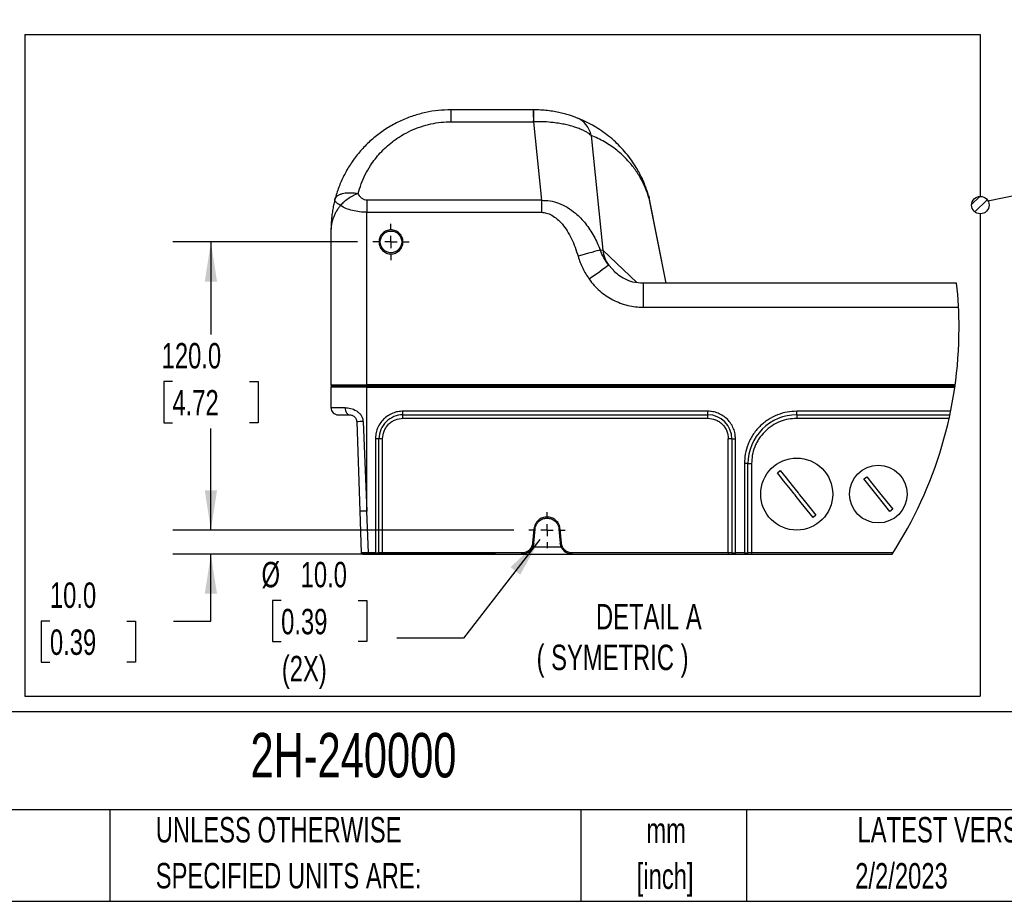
# Model space of a CAD drawing. Header units: millimetres. Extents: x 32 to 1437, y 32 to 1048.
# Tile 14 of 21: x 781 to 1192, y 32 to 399. Entities that reach past the tile are written whole.
import ezdxf

# ---------------------------------------------------------------- set-up
doc = ezdxf.new("R2010")
doc.units = ezdxf.units.MM
doc.header["$LTSCALE"] = 5
doc.linetypes.add('CENTERX2', pattern=[20.32, 12.7, -2.54, 2.54, -2.54])
doc.layers.add('CENTER', color=40, linetype='CENTERX2')
doc.layers.add('SLD-DEFPOINTS', color=7, linetype='Continuous')
doc.layers.add('DIMENSIONS', color=140, linetype='Continuous', lineweight=25)
doc.layers.add('TEXT', color=140, linetype='Continuous', lineweight=25)
doc.styles.add('SLDTEXTSTYLE0', font='TXT', dxfattribs={"width": 0.7})
doc.dimstyles.new('SLDDIMSTYLE0', dxfattribs={"dimtxt": 10.790039, "dimasz": 16.51, "dimexe": 0, "dimexo": 0.0625, "dimgap": 2.69751, "dimtad": 0, "dimtih": 1, "dimtoh": 1, "dimrnd": 1e-09, "dimzin": 4, "dimdsep": 46, "dimtxsty": 'SLDTEXTSTYLE0', "dimsah": 1, "dimcen": 0.09, "dimadec": 0, "dimazin": 1, "dimtfac": 1, "dimtofl": 0, "dimtmove": 0, "dimatfit": 3, "dimfxl": 0, "dimfrac": 2, "dimtolj": 1, "dimtzin": 12, "dimarcsym": 0})
doc.dimstyles.new('SLDDIMSTYLE4', dxfattribs={"dimtxt": 10.790039, "dimasz": 16.51, "dimexe": 0, "dimexo": 0.0625, "dimgap": 2.69751, "dimtad": 0, "dimtih": 1, "dimtoh": 1, "dimrnd": 1e-09, "dimzin": 4, "dimdsep": 46, "dimtxsty": 'SLDTEXTSTYLE0', "dimsah": 1, "dimcen": 0.09, "dimadec": 0, "dimazin": 1, "dimtfac": 1, "dimtmove": 0, "dimatfit": 0, "dimfxl": 0, "dimfrac": 2, "dimtolj": 1, "dimtzin": 12, "dimarcsym": 0})
doc.dimstyles.new('SLDDIMSTYLE7', dxfattribs={"dimtxt": 10.790039, "dimasz": 16.51, "dimexe": 0, "dimexo": 0.0625, "dimgap": 2.69751, "dimtad": 0, "dimtih": 1, "dimtoh": 1, "dimrnd": 1e-09, "dimzin": 4, "dimdsep": 46, "dimtxsty": 'SLDTEXTSTYLE0', "dimsah": 1, "dimcen": 0, "dimadec": 0, "dimazin": 1, "dimtfac": 1, "dimtofl": 0, "dimtmove": 0, "dimatfit": 3, "dimfxl": 0, "dimfrac": 2, "dimtolj": 1, "dimtzin": 12, "dimarcsym": 0})

# ---------------------------------------------------------------- blocks, each defined once
blk = doc.blocks.new('SW_NOTE_0_2')
at = {"layer": 'TEXT', "color": 0, "char_height": 10.583, "attachment_point": 2, "style": 'SLDTEXTSTYLE0'}
for s, insert in [('mm', (14.22, 13.64)), ('[inch]', (13.8, -5.47))]:
    blk.add_mtext(s, dxfattribs=dict(at, insert=insert))
blk = doc.blocks.new('SW_NOTE_0_3')
at = {"layer": 'TEXT', "color": 0, "char_height": 10.5833, "attachment_point": 1, "style": 'SLDTEXTSTYLE0'}
for s, insert in [('UNLESS OTHERWISE', (0, 13.64)), ('SPECIFIED UNITS ARE:', (0, -5.47))]:
    blk.add_mtext(s, dxfattribs=dict(at, insert=insert))
blk = doc.blocks.new('SW_HATCH_0')
at = {"color": 0, "linetype": 'Continuous'}
for p, q in [((0, 0), (-3.43, -3.43)), ((3.08, -1.41), (-2.02, -6.51)), ((2.92, -6.06), (2.63, -6.35))]:
    blk.add_line(p, q, dxfattribs=at)
blk = doc.blocks.new('_D_19')
at = {"layer": 'DIMENSIONS'}
for p, q in [((922.15, 306.28), (845.14, 306.28)), ((861.02, 306.28), (861.02, 267.69)), ((844.99, 248.12), (841.36, 248.12)), ((841.36, 248.12), (841.36, 230.97)), ((877.05, 248.12), (880.67, 248.12)), ((880.67, 248.12), (880.67, 230.97)), ((841.36, 230.97), (844.99, 230.97)), ((880.67, 230.97), (877.05, 230.97)), ((861.02, 186.28), (861.02, 228.56)), ((987.15, 186.28), (845.14, 186.28))]:
    blk.add_line(p, q, dxfattribs=at)
for points in [[(861.02, 306.28), (858.48, 289.77), (863.56, 289.77)], [(861.02, 186.28), (863.56, 202.79), (858.48, 202.79)]]:
    blk.add_solid(points, dxfattribs=at)
at = {"layer": 'DIMENSIONS', "char_height": 10.583, "attachment_point": 1, "style": 'SLDTEXTSTYLE0'}
for s, insert in [('120.0', (840.5, 264.18)), ('4.72', (844.99, 244.61))]:
    blk.add_mtext(s, dxfattribs=dict(at, insert=insert))
blk = doc.blocks.new('_D_20')
at = {"layer": 'DIMENSIONS'}
for p, q in [((861.02, 186.28), (861.02, 218.03)), ((987.15, 186.28), (845.14, 186.28)), ((979.59, 176.28), (845.14, 176.28)), ((861.02, 148.44), (861.02, 176.28)), ((793.96, 148.44), (790.33, 148.44)), ((790.33, 148.44), (790.33, 131.29)), ((826.02, 148.44), (829.64, 148.44)), ((829.64, 148.44), (829.64, 131.29)), ((845.47, 148.44), (861.02, 148.44)), ((790.33, 131.29), (793.96, 131.29)), ((829.64, 131.29), (826.02, 131.29))]:
    blk.add_line(p, q, dxfattribs=at)
for points in [[(861.02, 186.28), (863.56, 202.79), (858.48, 202.79)], [(861.02, 176.28), (858.48, 159.77), (863.56, 159.77)]]:
    blk.add_solid(points, dxfattribs=at)
at = {"layer": 'DIMENSIONS', "char_height": 10.583, "attachment_point": 1, "style": 'SLDTEXTSTYLE0'}
for s, insert in [('10.0', (793.96, 164.49)), ('0.39', (793.96, 144.93))]:
    blk.add_mtext(s, dxfattribs=dict(at, insert=insert))
blk = doc.blocks.new('_D_21')
at = {"layer": 'DIMENSIONS'}
for p, q in [((997.98, 182.33), (966.2, 141.34)), ((890.27, 157.01), (886.64, 157.01)), ((886.64, 157.01), (886.64, 139.86)), ((922.33, 157.01), (925.95, 157.01)), ((925.95, 157.01), (925.95, 139.86)), ((886.64, 139.86), (890.27, 139.86)), ((925.95, 139.86), (922.33, 139.86)), ((966.2, 141.34), (938.41, 141.34))]:
    blk.add_line(p, q, dxfattribs=at)
blk.add_solid([(997.98, 182.33), (985.85, 170.84), (989.87, 167.73)], dxfattribs=at)
at = {"layer": 'DIMENSIONS', "char_height": 10.583, "attachment_point": 1, "style": 'SLDTEXTSTYLE0'}
for s, insert in [('%%c', (882.12, 173.07)), ('10.0', (898.41, 173.07)), ('0.39', (890.27, 153.5)), ('(2X)', (890.57, 133.94))]:
    blk.add_mtext(s, dxfattribs=dict(at, insert=insert))
blk = doc.blocks.new('SW_CENTERMARKSYMBOL_6')
at = {"layer": 'CENTER', "color": 0}
for p, q in [((0, 5.08), (0, 7.54)), ((-5.08, 0), (-7.54, 0)), ((0, 0), (-2.54, 0)), ((0, 0), (0, 2.54)), ((0, 0), (0, -2.54)), ((0, 0), (2.54, 0)), ((5.08, 0), (7.54, 0)), ((0, -5.08), (0, -7.54))]:
    blk.add_line(p, q, dxfattribs=at)
blk = doc.blocks.new('SW_CENTERMARKSYMBOL_7')
at = {"layer": 'CENTER', "color": 0}
for p, q in [((0, 5.08), (0, 7.54)), ((-5.08, 0), (-7.54, 0)), ((0, 0), (-2.54, 0)), ((0, 0), (0, 2.54)), ((0, 0), (0, -2.54)), ((0, 0), (2.54, 0)), ((5.08, 0), (7.54, 0)), ((0, -5.08), (0, -7.54))]:
    blk.add_line(p, q, dxfattribs=at)

msp = doc.modelspace()

# ---------------------------------------------------------------- linework, layer by layer
for p, q in [((961.038874, 356.281506), (961.038874, 361.281508)), ((995.418282, 361.281508), (961.038874, 361.281508)), ((995.418282, 361.281508), (995.418282, 356.281506)), ((995.448725, 361.281508), (995.418282, 361.281508)), ((961.038874, 356.281506), (995.418282, 356.281506)), ((995.418282, 356.281506), (995.468871, 356.283018)), ((995.418282, 356.281506), (998.716609, 323.602015)), ((1019.389616, 350.586595), (1024.214105, 302.785912)), ((1043.314034, 325.655171), (1042.762475, 327.44967)), ((1043.314019, 325.655149), (1043.526524, 324.712893)), ((1050.670134, 289.083467), (1043.51821, 324.754363)), ((1043.694289, 323.790719), (1043.526524, 324.7129)), ((998.716609, 323.602015), (926.038878, 323.602015)), ((926.038878, 323.602015), (926.038878, 318.602016)), ((998.716609, 323.602015), (998.716609, 318.602016)), ((1050.653005, 289.083467), (1043.694289, 323.790719)), ((926.038878, 246.781507), (926.038878, 318.602016)), ((926.038878, 318.602016), (998.716609, 318.602016)), ((911.038877, 311.281507), (911.038877, 246.781507)), ((1023.150595, 302.91759), (1024.214105, 302.785912)), ((1024.214105, 302.785912), (1038.477065, 289.365526)), ((1029.405953, 293.626461), (1026.717709, 296.552986)), ((1171.6429, 289.083467), (1041.073175, 289.083467)), ((1041.073175, 289.083467), (1041.073175, 279.083468)), ((1041.073175, 279.083468), (1172.445988, 279.083468)), ((911.038877, 246.781507), (926.038878, 246.781507)), ((911.538871, 246.281506), (926.038878, 246.281506)), ((911.538871, 246.281506), (926.038878, 246.281506)), ((1171.056059, 246.781507), (926.038878, 246.781507)), ((926.038878, 246.781507), (926.038878, 246.281506)), ((926.038878, 245.781507), (926.038878, 246.281506)), ((1170.986374, 246.281506), (926.038878, 246.281506)), ((911.038877, 245.781507), (911.038877, 237.281507)), ((926.038878, 245.781507), (911.038877, 245.781507)), ((926.038878, 194.24312), (926.038878, 245.781507)), ((926.038878, 245.781507), (1170.915194, 245.781507)), ((911.038877, 237.281507), (916.917534, 237.281507)), ((914.038868, 234.281508), (918.741809, 234.281508)), ((1068.038875, 235.781507), (941.038878, 235.781507)), ((941.038878, 234.281508), (941.038878, 235.781507)), ((941.038878, 234.281508), (1068.038875, 234.281508)), ((941.038878, 232.833856), (941.038878, 234.281508)), ((1068.038875, 234.281508), (1068.038875, 235.781507)), ((1068.038875, 232.833856), (1068.038875, 234.281508)), ((1169.174428, 235.781507), (1105.038872, 235.781507)), ((1105.038872, 234.281508), (1105.038872, 235.781507)), ((1105.038872, 234.281508), (1168.860554, 234.281508)), ((1105.038872, 234.281508), (1105.038872, 232.781509)), ((921.739982, 231.386205), (923.040705, 194.138417)), ((924.412967, 231.490904), (926.038878, 194.24312)), ((941.038878, 232.833856), (1068.038875, 232.833856)), ((1168.532708, 232.781509), (1105.038872, 232.781509)), ((929.538877, 224.281506), (929.538877, 176.781507)), ((931.038873, 224.281506), (929.538877, 224.281506)), ((931.038873, 176.781507), (931.038873, 224.281506)), ((932.538869, 176.764058), (932.538869, 224.333858)), ((1076.53887, 176.764058), (1076.53887, 224.333858)), ((1078.038873, 224.281506), (1078.038873, 176.781507)), ((1078.038873, 224.281506), (1079.538876, 224.281506)), ((1079.538876, 176.781507), (1079.538876, 224.281506)), ((1083.238871, 213.981507), (1083.238871, 176.781507)), ((1084.738875, 213.981507), (1083.238871, 213.981507)), ((1084.738875, 176.781507), (1084.738875, 213.981507)), ((1084.738875, 213.981507), (1086.23887, 213.981507)), ((1086.23887, 213.981507), (1086.23887, 176.781507)), ((1097.038725, 210.107488), (1098.211324, 211.042905)), ((1133.047005, 207.589989), (1133.629257, 208.062777)), ((1133.629257, 208.062777), (1134.219607, 208.52541)), ((923.040705, 194.138417), (923.64742, 176.764058)), ((926.648648, 176.781507), (926.038878, 194.24312)), ((1144.448489, 194.500239), (1143.858138, 194.037603)), ((1145.030739, 194.973023), (1144.448489, 194.500239)), ((1001.038866, 191.281506), (1001.038866, 191.764058)), ((1113.039022, 192.455524), (1111.86642, 191.520111)), ((995.559798, 186.743417), (995.046111, 180.871853)), ((995.544197, 180.845732), (996.057899, 186.717288)), ((1006.019847, 186.717288), (1006.533535, 180.845732)), ((1007.031636, 180.871853), (1006.517948, 186.743417)), ((923.756571, 176.764639), (923.64742, 176.764058)), ((929.538877, 176.781507), (926.648648, 176.781507)), ((926.648648, 176.781507), (926.648648, 176.281506)), ((929.538877, 176.781507), (929.538877, 176.281506)), ((929.538877, 176.781507), (931.038873, 176.781507)), ((990.56323, 176.764058), (932.538869, 176.764058)), ((932.538869, 176.764058), (932.538869, 176.281506)), ((990.56323, 176.281506), (990.56323, 176.764058)), ((1007.003369, 179.176809), (995.074378, 179.176809)), ((1076.53887, 176.764058), (1011.514516, 176.764058)), ((1011.514516, 176.281506), (1011.514516, 176.764058)), ((1076.53887, 176.764058), (1076.53887, 176.281506)), ((1078.038873, 176.781507), (1079.538876, 176.781507)), ((1083.238871, 176.781507), (1079.538876, 176.781507)), ((1079.538876, 176.281506), (1079.538876, 176.781507)), ((1083.238871, 176.781507), (1084.738875, 176.781507)), ((1083.238871, 176.781507), (1083.238871, 176.281506)), ((1086.23887, 176.781507), (1084.738875, 176.781507)), ((1086.23887, 176.781507), (1086.23887, 176.281506)), ((1145.063831, 176.781507), (1086.23887, 176.781507)), ((924.147116, 176.281506), (926.648648, 176.281506)), ((926.648648, 176.281506), (929.538877, 176.281506)), ((929.538877, 176.281506), (930.538879, 176.281506)), ((930.538879, 176.281506), (932.538869, 176.281506)), ((932.538869, 176.281506), (990.56323, 176.281506)), ((990.56323, 176.281506), (1011.514516, 176.281506)), ((1011.514516, 176.281506), (1076.53887, 176.281506)), ((1076.53887, 176.281506), (1078.538874, 176.281506)), ((1078.538874, 176.281506), (1079.538876, 176.281506)), ((1079.538876, 176.281506), (1083.238871, 176.281506)), ((1083.238871, 176.281506), (1084.238873, 176.281506)), ((1084.238873, 176.281506), (1086.23887, 176.281506)), ((1086.23887, 176.281506), (1144.739243, 176.281506))]:
    msp.add_line(p, q)
at = {"flags": 128}
for points in [[(1023.150595, 302.91759), (1022.58447, 302.754694), (1021.80204, 302.529556), (1020.822944, 302.247835), (1019.671799, 301.916601), (1018.377499, 301.54418), (1016.972573, 301.13993), (1015.492322, 300.713999), (1013.973923, 300.277097)], [(1026.717709, 296.552986), (1026.487918, 296.387545), (1025.97654, 296.019368), (1025.201874, 295.461619), (1024.191605, 294.734249), (1022.981884, 293.863274), (1021.615969, 292.879842), (1020.142721, 291.819129), (1018.614815, 290.719071)], [(916.917534, 237.281507), (916.952597, 236.696237), (917.056398, 236.133458), (917.22499, 235.614797), (917.45186, 235.160185), (917.728292, 234.787097), (918.04369, 234.509868), (918.38591, 234.339149), (918.741809, 234.281508)], [(1111.86642, 191.520111), (1109.42862, 194.576027), (1106.943072, 197.691815), (1104.452597, 200.813764), (1104.452571, 200.813794), (1104.359029, 200.931059), (1103.98486, 201.400103), (1102.488761, 203.275548), (1099.736204, 206.726042), (1097.038725, 210.107488)], [(1098.211324, 211.042905), (1100.649124, 207.986982), (1103.134675, 204.871202), (1105.625147, 201.749252), (1105.625173, 201.749215), (1105.718715, 201.631957), (1106.092887, 201.162913), (1107.588986, 199.287461), (1110.341543, 195.83697), (1113.039022, 192.455524)], [(1143.858138, 194.037603), (1138.491628, 200.764836), (1133.047005, 207.589989)], [(1134.219607, 208.52541), (1139.586115, 201.79818), (1145.030739, 194.973023)], [(926.038878, 194.24312), (925.453962, 194.22269), (924.891518, 194.20305), (924.373181, 194.184953), (923.918845, 194.169083), (923.545988, 194.156067), (923.268916, 194.146389), (923.098312, 194.140428), (923.040705, 194.138417)]]:
    msp.add_lwpolyline(points, dxfattribs=at)
for centre, radius in [((936.038869, 306.281506), 4.499997), ((1105.038871, 201.281508), 15.000001), ((1139.038871, 201.281506), 11.999999)]:
    msp.add_circle(centre, radius)
for centre, radius, start, end in [((590.023031, 357.148158), 405.446763, 359.87774251, 0.58411523), ((1009.773128, 348.878131), 9.767071, 10.07404554, 68.89333727), ((1039.096073, 305.14433), 15.067684, 189.00505453, 214.76302261), ((911.538881, 246.78151), 0.500004, 180.0003031, 269.99884312), ((911.538881, 245.781502), 0.500004, 90.00115688, 179.99948345), ((914.038867, 237.281498), 2.99999, 179.99983811, 270.0000196), ((941.03887, 224.281511), 9.999997, 89.99995123, 180.00002743), ((1068.038863, 224.281498), 10.00001, 0.00004545, 89.99993321), ((1105.038869, 213.981513), 20.299995, 89.99999262, 180.00001789), ((929.676849, 62.930215), 168.642861, 91.78867455, 92.69751716), ((932.164335, 213.549741), 10.790619, 88.01090968, 95.98683975), ((1076.913406, 213.549659), 10.790701, 84.01318084, 91.98908957), ((995.996689, 190.311149), 3.594382, 263.01854013, 270.97576715), ((1006.081064, 190.311033), 3.594266, 269.0241044, 276.98158831), ((995.483023, 184.441062), 3.595851, 263.02105494, 270.97478241), ((1006.594714, 184.441217), 3.596006, 269.02518142, 276.97880194), ((924.147141, 176.781532), 0.500026, 182.00271135, 269.99712487), ((930.538866, 176.781513), 0.500007, 270.00152125, 359.99933252), ((1078.53888, 176.781513), 0.500007, 180.00066747, 269.99933253), ((1084.238868, 176.781513), 0.500007, 270.00066747, 359.99933253)]:
    msp.add_arc(centre, radius, start, end)
for points, knots in [([(961.038874, 361.281508), (959.274071, 361.22749), (955.73431, 361.119142), (950.4692, 360.242092), (945.236698, 358.82552), (940.099354, 356.799985), (935.117117, 354.162482), (930.449622, 350.967777), (926.174533, 347.267937), (922.352775, 343.123904), (919.072696, 338.651687), (916.369009, 333.939136), (914.182485, 329.07004), (913.177966, 325.669365), (912.672819, 323.959255)], [0, 0, 0, 0, 0.0805603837, 0.1615843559, 0.2430720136, 0.3277630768, 0.4132187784, 0.4999998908, 0.5855099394, 0.670879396, 0.756927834, 0.8382131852, 0.9186416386, 1, 1, 1, 1]), ([(1013.290303, 357.989946), (1012.972837, 358.109006), (1012.155319, 358.415603), (1010.679891, 358.916241), (1008.745356, 359.498553), (1006.457496, 360.075909), (1003.906248, 360.586175), (1001.182359, 360.97638), (998.342722, 361.232893), (996.420042, 361.265191), (995.448725, 361.281508)], [0, 0, 0, 0, 0.0557587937, 0.143586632, 0.2561760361, 0.387923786, 0.5314881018, 0.6838457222, 0.8402823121, 1, 1, 1, 1]), ([(1042.762475, 327.44967), (1042.460832, 328.289691), (1041.856539, 329.97254), (1040.774719, 332.443274), (1039.561456, 334.873878), (1038.051256, 337.520083), (1036.196487, 340.33586), (1033.939196, 343.266964), (1031.482676, 346.009776), (1028.830906, 348.565617), (1025.98639, 350.930976), (1023.007405, 353.054874), (1019.906105, 354.936377), (1016.701064, 356.602685), (1014.438481, 357.522946), (1013.290303, 357.989946)], [0, 0, 0, 0, 0.0610855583, 0.1223753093, 0.1845071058, 0.2469808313, 0.3308444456, 0.4151132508, 0.500011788, 0.5826719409, 0.6670156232, 0.7530429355, 0.832866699, 0.9151858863, 1, 1, 1, 1]), ([(922.346027, 326.423706), (922.739203, 327.75831), (923.534007, 330.456208), (925.274359, 334.355715), (927.812644, 338.788089), (931.476746, 343.508938), (935.926427, 347.59034), (940.288257, 350.578112), (944.273027, 352.690669), (948.410691, 354.322591), (952.623498, 355.460026), (956.836674, 356.154839), (959.648105, 356.239584), (961.038874, 356.281506)], [0, 0, 0, 0, 0.0793681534, 0.160442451, 0.2431133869, 0.370594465, 0.4999147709, 0.5861588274, 0.6718614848, 0.7568865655, 0.8395491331, 0.9206275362, 1, 1, 1, 1]), ([(1019.389616, 350.586595), (1019.152141, 350.809558), (1018.617332, 351.311688), (1017.575621, 351.972146), (1016.293026, 352.654407), (1014.741839, 353.331488), (1012.9223, 353.995368), (1010.90075, 354.600491), (1008.682087, 355.14181), (1006.268844, 355.605391), (1003.274885, 356.020298), (999.639684, 356.31944), (996.909565, 356.295599), (995.468871, 356.283018)], [0, 0, 0, 0, 0.038945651, 0.0877083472, 0.1470462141, 0.2129649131, 0.2902117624, 0.3789302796, 0.4655687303, 0.5636605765, 0.6731265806, 0.8275078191, 1, 1, 1, 1]), ([(1043.694289, 323.790719), (1043.480476, 324.523396), (1043.05283, 325.98881), (1042.247529, 328.150683), (1041.321458, 330.280215), (1040.25766, 332.375078), (1039.06784, 334.413797), (1037.749692, 336.391979), (1036.31316, 338.293138), (1034.589796, 340.310731), (1032.545916, 342.391734), (1030.148637, 344.472362), (1027.612549, 346.344842), (1024.960844, 347.99315), (1022.227196, 349.430432), (1020.332073, 350.202593), (1019.389616, 350.586595)], [0, 0, 0, 0, 0.06099098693, 0.12198707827, 0.18425222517, 0.24652641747, 0.30967357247, 0.37282739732, 0.43642525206, 0.50002781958, 0.58480527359, 0.66931854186, 0.7535001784, 0.83650522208, 0.91869290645, 1, 1, 1, 1]), ([(912.672819, 323.959255), (912.772938, 324.222875), (912.98746, 324.787727), (913.700807, 325.491673), (914.687915, 326.072498), (915.826543, 326.452232), (916.945343, 326.664754), (917.987186, 326.766053), (919.223738, 326.793333), (920.694371, 326.707792), (921.797122, 326.518118), (922.346027, 326.423706)], [0, 0, 0, 0, 0.0779473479, 0.1670163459, 0.2724423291, 0.3961213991, 0.4996629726, 0.5898655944, 0.6879053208, 0.8446514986, 1, 1, 1, 1]), ([(922.346027, 326.423706), (921.63652, 326.116887), (920.197106, 325.494429), (918.206475, 324.28288), (916.412188, 322.951414), (915.424507, 321.912115), (914.960356, 321.423707)], [0, 0, 0, 0, 0.2575558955, 0.5225165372, 0.7756116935, 1, 1, 1, 1]), ([(926.038878, 323.602015), (925.691883, 323.639596), (924.962594, 323.718583), (923.950438, 324.331099), (923.039397, 325.240225), (922.584315, 326.016983), (922.346027, 326.423706)], [0, 0, 0, 0, 0.2128916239, 0.4474413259, 0.7106716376, 1, 1, 1, 1]), ([(912.672819, 323.959255), (912.513829, 323.32315), (912.181704, 321.994344), (911.770185, 319.89155), (911.441878, 317.74606), (911.217244, 315.645172), (911.069083, 313.518979), (911.049548, 312.07194), (911.038877, 311.281507)], [0, 0, 0, 0, 0.1534534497, 0.3205600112, 0.5013181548, 0.6613272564, 0.8150028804, 1, 1, 1, 1]), ([(914.960356, 321.423707), (914.67903, 321.053641), (914.107645, 320.302021), (913.330435, 319.093165), (912.619581, 317.800075), (912.043059, 316.500362), (911.589255, 315.181057), (911.291668, 313.96351), (911.082764, 312.648405), (911.055011, 311.784025), (911.038877, 311.281507)], [0, 0, 0, 0, 0.1258383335, 0.2555827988, 0.3887356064, 0.5250585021, 0.6400461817, 0.7660807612, 0.8640083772, 1, 1, 1, 1]), ([(914.960356, 321.423707), (914.684893, 321.589798), (914.207944, 321.877376), (913.593421, 322.338115), (913.098624, 322.809717), (912.668808, 323.332696), (912.671633, 323.773987), (912.672819, 323.959255)], [0, 0, 0, 0, 0.2694602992, 0.46655564, 0.6393386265, 0.8485826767, 1, 1, 1, 1]), ([(926.038878, 318.602016), (925.012326, 318.636693), (922.973619, 318.705562), (920.024387, 319.271625), (917.3071, 320.117427), (915.714322, 321.004023), (914.960356, 321.423707)], [0, 0, 0, 0, 0.2660105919, 0.5282907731, 0.7767092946, 1, 1, 1, 1]), ([(998.716609, 323.602015), (999.91497, 323.567707), (1002.353598, 323.497892), (1005.997364, 322.462428), (1009.597474, 320.726254), (1012.630204, 318.533643), (1015.117178, 316.191873), (1017.118241, 313.90227), (1018.934728, 311.397255), (1020.54961, 308.714469), (1021.977562, 305.89573), (1022.756292, 303.918662), (1023.150595, 302.91759)], [0, 0, 0, 0, 0.1051207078, 0.213917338, 0.3300898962, 0.4553569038, 0.5413419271, 0.6301853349, 0.7224355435, 0.8131643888, 0.9053973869, 1, 1, 1, 1]), ([(998.716609, 318.602016), (999.43735, 318.540746), (1000.958206, 318.411459), (1003.203538, 317.399298), (1005.422573, 315.796402), (1007.549022, 313.565127), (1009.521996, 310.795713), (1011.2796, 307.57664), (1012.803284, 304.037941), (1013.580916, 301.539688), (1013.973923, 300.277097)], [0, 0, 0, 0, 0.085303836, 0.1800020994, 0.287378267, 0.4088503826, 0.543774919, 0.6897545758, 0.843205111, 1, 1, 1, 1]), ([(941.038878, 306.281509), (940.972083, 306.910445), (940.86933, 307.877947), (940.245845, 309.042366), (939.600542, 309.842296), (938.799503, 310.491755), (937.635422, 311.095728), (936.038868, 311.402276), (934.442316, 311.095726), (933.278234, 310.49176), (932.47721, 309.842286), (931.83189, 309.042371), (931.208407, 307.877947), (931.105663, 306.910444), (931.038873, 306.281509)], [0, 0, 0, 0, 0.1197285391, 0.1841804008, 0.2499998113, 0.3158198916, 0.3802717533, 0.5000001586, 0.6197285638, 0.6841804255, 0.7499997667, 0.8158197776, 0.8802716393, 1, 1, 1, 1]), ([(931.038873, 306.281509), (931.105663, 305.652572), (931.208406, 304.685068), (931.83189, 303.520642), (932.47721, 302.720728), (933.278234, 302.071253), (934.442316, 301.467287), (936.038868, 301.160737), (937.635422, 301.467286), (938.799503, 302.071259), (939.600542, 302.720717), (940.245845, 303.520648), (940.869331, 304.685067), (940.972083, 305.652571), (941.038878, 306.281509)], [0, 0, 0, 0, 0.1197285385, 0.18418037, 0.2500003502, 0.3158196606, 0.3802714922, 0.4999998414, 0.6197281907, 0.6841800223, 0.7500000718, 0.8158194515, 0.8802712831, 1, 1, 1, 1]), ([(1013.973923, 300.277097), (1014.542412, 298.585262), (1015.679793, 295.200396), (1017.636244, 292.213198), (1018.614815, 290.719071)], [0, 0, 0, 0, 0.4998231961, 1, 1, 1, 1]), ([(1026.717709, 296.552986), (1026.028646, 297.551433), (1024.641285, 299.561708), (1023.649691, 301.79401), (1023.150595, 302.91759)], [0, 0, 0, 0, 0.4966721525, 1, 1, 1, 1]), ([(1041.073175, 289.040491), (1039.644474, 289.141108), (1036.985319, 289.328381), (1033.539619, 290.681319), (1030.948454, 292.245202), (1029.60847, 293.429965), (1029.024781, 293.94604)], [0, 0, 0, 0, 0.3210005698, 0.5974589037, 0.824655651, 1, 1, 1, 1]), ([(1018.614815, 290.719071), (1019.276583, 289.861209), (1020.600669, 288.144769), (1022.971394, 285.860809), (1025.595166, 283.827944), (1028.473499, 282.11584), (1031.524325, 280.754822), (1034.675444, 279.794969), (1037.872213, 279.193449), (1040.00783, 279.120072), (1041.073175, 279.083468)], [0, 0, 0, 0, 0.1237174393, 0.2475379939, 0.3750788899, 0.5024404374, 0.6294448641, 0.756011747, 0.8782872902, 1, 1, 1, 1]), ([(916.917534, 237.281507), (917.698598, 237.225377), (919.340389, 237.107394), (921.298711, 236.249112), (922.703774, 235.166372), (923.589964, 234.115589), (924.235337, 232.870476), (924.353665, 231.951478), (924.412967, 231.490904)], [0, 0, 0, 0, 0.2248997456, 0.4727375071, 0.6023845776, 0.7344048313, 0.8668917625, 1, 1, 1, 1]), ([(918.741809, 234.281508), (919.024066, 234.259036), (919.482982, 234.2225), (920.086281, 233.980412), (920.57727, 233.679973), (921.034393, 233.253328), (921.399648, 232.71952), (921.665691, 232.087215), (921.713951, 231.631829), (921.739982, 231.386205)], [0, 0, 0, 0, 0.1834610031, 0.2982852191, 0.4203025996, 0.5575460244, 0.7027469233, 0.8396691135, 1, 1, 1, 1]), ([(941.038878, 235.781507), (940.337469, 235.744198), (938.892643, 235.667345), (936.749362, 235.027522), (934.688227, 233.966591), (932.849619, 232.470761), (931.353799, 230.632149), (930.292861, 228.571016), (929.653036, 226.427738), (929.576185, 224.982913), (929.538877, 224.281506)], [0, 0, 0, 0, 0.1165165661, 0.2400114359, 0.3686413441, 0.5000000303, 0.6313591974, 0.7599887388, 0.8834838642, 1, 1, 1, 1]), ([(1079.538876, 224.281506), (1079.501565, 224.982913), (1079.424708, 226.427738), (1078.784886, 228.571016), (1077.723945, 230.632146), (1076.228134, 232.470769), (1074.389513, 233.966583), (1072.328381, 235.027526), (1070.185102, 235.667342), (1068.740279, 235.744197), (1068.038875, 235.781507)], [0, 0, 0, 0, 0.1165162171, 0.2400113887, 0.3686409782, 0.499999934, 0.6313593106, 0.7599889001, 0.8834842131, 1, 1, 1, 1]), ([(1105.038872, 235.781507), (1103.709255, 235.71078), (1100.970376, 235.565089), (1096.907403, 234.352258), (1093.000462, 232.340898), (1089.514134, 229.506046), (1087.146985, 226.590633), (1085.64808, 224.026785), (1084.460325, 221.406358), (1083.454272, 218.049642), (1083.309266, 215.311006), (1083.238871, 213.981507)], [0, 0, 0, 0, 0.1164967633, 0.2399717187, 0.3685799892, 0.4999174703, 0.6312548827, 0.6956339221, 0.7600282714, 0.8835032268, 1, 1, 1, 1]), ([(932.538869, 224.333858), (932.652416, 225.403125), (932.827087, 227.047998), (933.887006, 229.02694), (934.984036, 230.388691), (936.345789, 231.485719), (938.324729, 232.545649), (939.969607, 232.720314), (941.038878, 232.833856)], [0, 0, 0, 0, 0.2394567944, 0.3683603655, 0.4999997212, 0.631638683, 0.7605427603, 1, 1, 1, 1]), ([(1068.038875, 232.833856), (1069.108144, 232.720315), (1070.753018, 232.545651), (1072.731951, 231.485715), (1074.09371, 230.388694), (1075.190739, 229.026939), (1076.250659, 227.047998), (1076.425326, 225.403126), (1076.53887, 224.333858)], [0, 0, 0, 0, 0.2394568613, 0.3683605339, 0.5000000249, 0.6316394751, 0.7605431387, 1, 1, 1, 1]), ([(1105.038872, 232.781509), (1103.89223, 232.720514), (1101.530261, 232.594872), (1098.026413, 231.548942), (1094.657126, 229.814375), (1091.650566, 227.369641), (1089.609174, 224.855444), (1088.316539, 222.644418), (1087.292238, 220.384601), (1086.424631, 217.489807), (1086.299578, 215.128048), (1086.23887, 213.981507)], [0, 0, 0, 0, 0.1164967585, 0.2399717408, 0.3685799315, 0.4999173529, 0.6312550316, 0.6956327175, 0.7600282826, 0.88350323, 1, 1, 1, 1]), ([(1001.038866, 191.764058), (1000.382584, 191.695433), (999.022139, 191.553176), (997.239915, 190.409896), (995.945645, 188.734098), (995.68536, 187.391224), (995.559798, 186.743417)], [0, 0, 0, 0, 0.2412007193, 0.4999993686, 0.7587981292, 1, 1, 1, 1]), ([(996.057899, 186.717288), (996.113307, 187.081553), (996.21825, 187.77148), (996.721754, 188.91041), (997.656785, 190.099373), (999.200658, 191.08705), (1000.436005, 191.217732), (1001.038866, 191.281506)], [0, 0, 0, 0, 0.14906449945, 0.28233265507, 0.50070123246, 0.75633759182, 1, 1, 1, 1]), ([(1006.517948, 186.743417), (1006.392386, 187.391224), (1006.132102, 188.734098), (1004.837832, 190.409896), (1003.055603, 191.553179), (1001.695152, 191.695434), (1001.038866, 191.764058)], [0, 0, 0, 0, 0.2412014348, 0.4999997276, 0.7587979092, 1, 1, 1, 1]), ([(1001.038866, 191.281506), (1001.641726, 191.217735), (1002.877078, 191.087057), (1004.420953, 190.099389), (1005.355961, 188.910415), (1005.859504, 187.771502), (1005.964442, 187.081559), (1006.019847, 186.717288)], [0, 0, 0, 0, 0.2436617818, 0.4992999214, 0.7176624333, 0.8509337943, 1, 1, 1, 1]), ([(995.046111, 180.871853), (994.943373, 180.341831), (994.730403, 179.24312), (993.671467, 177.872011), (992.213283, 176.936598), (991.100192, 176.820206), (990.56323, 176.764058)], [0, 0, 0, 0, 0.2412018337, 0.5000005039, 0.7587975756, 1, 1, 1, 1]), ([(995.544197, 180.845732), (995.488797, 180.481466), (995.383866, 179.791532), (994.880337, 178.652608), (993.945316, 177.463643), (992.401446, 176.475956), (991.166097, 176.345278), (990.56323, 176.281506)], [0, 0, 0, 0, 0.1490638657, 0.2823335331, 0.5007017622, 0.7563359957, 1, 1, 1, 1]), ([(1011.514516, 176.281506), (1010.911656, 176.345278), (1009.676304, 176.475955), (1008.132428, 177.463624), (1007.197418, 178.652598), (1006.693897, 179.79152), (1006.588947, 180.481459), (1006.533535, 180.845732)], [0, 0, 0, 0, 0.2436616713, 0.499299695, 0.7176629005, 0.8509324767, 1, 1, 1, 1]), ([(1011.514516, 176.764058), (1010.977555, 176.820207), (1009.86446, 176.936601), (1008.406267, 177.872005), (1007.347326, 179.243118), (1007.134368, 180.341831), (1007.031636, 180.871853)], [0, 0, 0, 0, 0.2412021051, 0.5000007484, 0.7587990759, 1, 1, 1, 1]), ([(923.705281, 176.764393), (923.701241, 176.719289), (923.693015, 176.627468), (923.742843, 176.49335), (923.835529, 176.379916), (923.922752, 176.336874), (923.966648, 176.315212)], [0, 0, 0, 0, 0.23895591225, 0.48645437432, 0.74154885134, 1, 1, 1, 1]), ([(926.648648, 176.781507), (926.407572, 176.780039), (925.967571, 176.777361), (925.26018, 176.772931), (924.664984, 176.770066), (924.176665, 176.767092), (923.920032, 176.7655), (923.792274, 176.764827), (923.756571, 176.764639)], [0, 0, 0, 0, 0.2500725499, 0.456421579, 0.7337904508, 0.8674749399, 0.9629645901, 1, 1, 1, 1]), ([(932.538869, 176.764058), (932.352507, 176.76428), (932.078082, 176.764607), (931.724545, 176.766913), (931.461815, 176.768624), (931.251092, 176.773826), (931.104399, 176.774944), (931.053602, 176.780032), (931.038873, 176.781507)], [0, 0, 0, 0, 0.37264676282, 0.54873760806, 0.70697404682, 0.89794870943, 0.97040898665, 1, 1, 1, 1]), ([(1078.038873, 176.781507), (1078.024146, 176.780032), (1077.973352, 176.774943), (1077.826662, 176.773827), (1077.615938, 176.768624), (1077.353211, 176.766913), (1076.999669, 176.764607), (1076.725239, 176.76428), (1076.53887, 176.764058)], [0, 0, 0, 0, 0.0295859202, 0.1020458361, 0.2930195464, 0.4512551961, 0.6273401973, 1, 1, 1, 1])]:
    msp.add_open_spline(points, degree=3, knots=knots)
at = {"layer": 'DIMENSIONS'}
for p, q in [((783.459005, 392.654848), (1181.517119, 392.654848)), ((783.459005, 392.654848), (783.459005, 117.107883)), ((1181.517119, 392.654848), (1181.517119, 325.24717)), ((1181.517119, 317.965134), (1181.517119, 117.107883)), ((783.459005, 117.107883), (1181.517119, 117.107883))]:
    msp.add_line(p, q, dxfattribs=at)
msp.add_circle((1181.517119, 321.606152), 3.641018, dxfattribs=at)
msp.add_open_spline([(1184.669831, 323.427531), (1436.889123, 373.370428), (1127.149223, 448.575288), (1359.007626, 598.179492), (1180.493552, 530.802559)], degree=3, knots=[0, 0, 0, 0, 0.5702176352, 1, 1, 1, 1], dxfattribs=at)
at = {"layer": 'SLD-DEFPOINTS'}
for centre, radius, start, end in [((1000.45429, 270.303263), 172.215668, 359.99999928, 6.2605838), ((1000.454259, 270.303261), 172.215699, 326.91015682, 0.00000012)]:
    msp.add_arc(centre, radius, start, end, dxfattribs=at)
at = {"layer": 'TEXT'}
for p, q in [((1365.25, 110.630538), (31.75, 110.630538)), ((1365.25, 69.85), (31.75, 69.85)), ((818.900886, 69.85), (818.900886, 31.75)), ((1015.121523, 69.85), (1015.121523, 31.75)), ((1084.060488, 69.85), (1084.060488, 31.75)), ((31.75, 31.75), (1365.25, 31.75))]:
    msp.add_line(p, q, dxfattribs=at)

# ---------------------------------------------------------------- block references
at = {"color": 7, "linetype": 'Continuous'}
msp.add_blockref('SW_HATCH_0', (1181.31357, 325.241476), dxfattribs=at)
at = {"layer": 'CENTER'}
for name, p in [('SW_CENTERMARKSYMBOL_6', (936.038868, 306.281509)), ('SW_CENTERMARKSYMBOL_7', (1001.038866, 186.281504))]:
    msp.add_blockref(name, p, dxfattribs=at)
at = {"layer": 'TEXT'}
for name, p in [('SW_NOTE_0_3', (838.039565, 53.177336)), ('SW_NOTE_0_2', (1036.4305, 52.955111))]:
    msp.add_blockref(name, p, dxfattribs=at)

# ---------------------------------------------------------------- texts
at = {"layer": 'TEXT', "style": 'SLDTEXTSTYLE0'}
for s, insert, char_height, attachment_point in [('DETAIL A', (1043.448263, 155.531432), 10.5833333, 2), ('( SYMETRIC )', (996.694809, 138.589541), 10.58333333, 1), ('2H-240000', (877.508993, 101.831448), 18.5208333, 1), ('LATEST VERSION', (1172.760657, 66.819969), 10.58333333, 2), ('2/2/2023', (1148.696104, 47.653303), 10.5833333, 2)]:
    msp.add_mtext(s, dxfattribs=dict(at, insert=insert, char_height=char_height, attachment_point=attachment_point))

# ---------------------------------------------------------------- dimensions: what is measured, and where the dimension line sits
at = {"layer": 'DIMENSIONS'}
for base, p2, dimstyle, picture, middle in [((861.019039, 306.281507), (928.498872, 306.281507), 'SLDDIMSTYLE0', '_D_19', (861.019039, 248.121258)), ((861.019039, 176.281507), (985.944523, 176.281507), 'SLDDIMSTYLE4', '_D_20', (861.019039, 148.435094))]:
    dim = msp.add_linear_dim(base=base, p1=(993.498872, 186.281507), p2=p2, angle=90, dimstyle=dimstyle, dxfattribs=at)
    dim.commit()
    dim.dimension.update_dxf_attribs({"geometry": picture, "text_midpoint": middle, "dimtype": 160})
dim = msp.add_diameter_dim_2p(p1=(1004.102488, 190.232995), p2=(997.975257, 182.330018), text='<>\\P(2X)', dimstyle='SLDDIMSTYLE7', dxfattribs=at)
dim.commit()
dim.dimension.update_dxf_attribs({"geometry": '_D_21', "text_midpoint": (906.299408, 148.435094), "dimtype": 163})

doc.saveas('drawing.dxf')
